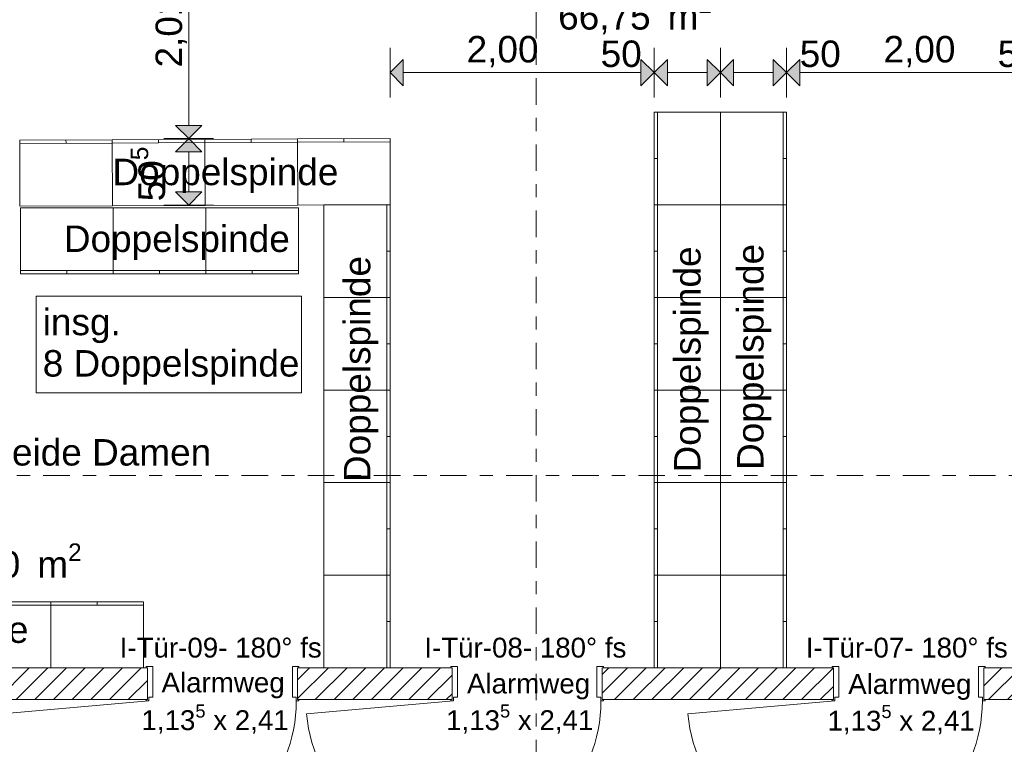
# Model space of a CAD drawing. Header units: metres. Extents: x -167 to 262, y -186 to 508.
# Tile 154 of 207: x 43.85 to 51.29, y 36.56 to 42.03. Entities that reach past the tile are written whole.
import ezdxf
from ezdxf.enums import TextEntityAlignment as Align

# ---------------------------------------------------------------- set-up
doc = ezdxf.new("R2010")
doc.units = ezdxf.units.M
doc.header["$MEASUREMENT"] = 0
doc.linetypes.add('Raster', pattern=[0.4, 0.2, -0.1, 0, -0.1])
for name, color, linetype in [('10 Wand innen tragend', 7, 'Continuous'), ('50 Sanitäreinrichtung', 7, 'Continuous'), ('60 Auffüllung', 7, 'Continuous'), ('80 Raum', 7, 'Continuous'), ('90 Achsraster', 7, 'Continuous'), ('94 Genehmigungsplanung Bemaßung', 7, 'Continuous')]:
    doc.layers.add(name, color=color, linetype=linetype)
doc.styles.add('ERSTELLTER_STIL_1', font='arial.ttf')
doc.styles.add('ERSTELLTER_STIL_2', font='arial.ttf')
doc.dimstyles.new('ERSTELLTER_STIL__1', dxfattribs={"dimtxt": 0.25, "dimasz": 0.19, "dimexe": 0.18, "dimexo": 0.1, "dimgap": 0, "dimtad": 1, "dimtih": 1, "dimtoh": 1, "dimzin": 0, "dimdsep": 46, "dimtxsty": 'ERSTELLTER_STIL_1', "dimblk": 'ARROWHEAD_6', "dimblk1": 'ARROWHEAD_6', "dimblk2": 'ARROWHEAD_6', "dimcen": 0.09, "dimclrd": 7, "dimclre": 7, "dimclrt": 7, "dimazin": 0, "dimtfac": 1, "dimtdec": 4, "dimtmove": 0, "dimatfit": 3, "dimfxl": 1, "dimtolj": 1, "dimtzin": 0, "dimarcsym": 0})
doc.dimstyles.new('ERSTELLTER_STIL__2', dxfattribs={"dimtxt": 0.25, "dimasz": 0.19, "dimexe": 0.18, "dimexo": 0.1, "dimgap": 0, "dimtad": 1, "dimzin": 0, "dimdsep": 46, "dimtxsty": 'ERSTELLTER_STIL_1', "dimblk": 'ARROWHEAD_6', "dimblk1": 'ARROWHEAD_6', "dimblk2": 'ARROWHEAD_6', "dimcen": 0.09, "dimclrd": 7, "dimclre": 7, "dimclrt": 7, "dimazin": 0, "dimtfac": 1, "dimtdec": 4, "dimtmove": 0, "dimatfit": 3, "dimfxl": 1, "dimtolj": 1, "dimtzin": 0, "dimarcsym": 0})
doc.dimstyles.new('ERSTELLTER_STIL__3', dxfattribs={"dimtxt": 0.2, "dimasz": 0.19, "dimexe": 0.18, "dimexo": 0.1, "dimgap": 0, "dimtad": 1, "dimtih": 1, "dimtoh": 1, "dimzin": 0, "dimdsep": 46, "dimtxsty": 'ERSTELLTER_STIL_1', "dimblk": 'ARROWHEAD_10', "dimblk1": 'ARROWHEAD_10', "dimblk2": 'ARROWHEAD_10', "dimcen": 0.09, "dimclrd": 8, "dimclre": 8, "dimclrt": 8, "dimazin": 0, "dimtfac": 1, "dimtdec": 4, "dimtmove": 0, "dimatfit": 3, "dimfxl": 1, "dimtolj": 1, "dimtzin": 0, "dimarcsym": 0})
doc.dimstyles.new('ERSTELLTER_STIL__4', dxfattribs={"dimtxt": 0.2, "dimasz": 0.19, "dimexe": 0.18, "dimexo": 0.1, "dimgap": 0, "dimtad": 1, "dimzin": 0, "dimdsep": 46, "dimtxsty": 'ERSTELLTER_STIL_1', "dimblk": 'ARROWHEAD_10', "dimblk1": 'ARROWHEAD_10', "dimblk2": 'ARROWHEAD_10', "dimcen": 0.09, "dimclrd": 8, "dimclre": 8, "dimclrt": 8, "dimazin": 0, "dimtfac": 1, "dimtdec": 4, "dimtmove": 2, "dimatfit": 3, "dimfxl": 1, "dimtolj": 1, "dimtzin": 0, "dimarcsym": 0})
doc.dimstyles.new('ERSTELLTER_STIL__5', dxfattribs={"dimtxt": 0.2, "dimasz": 0.19, "dimexe": 0.18, "dimexo": 0.1, "dimgap": 0, "dimtad": 1, "dimzin": 0, "dimdsep": 46, "dimtxsty": 'ERSTELLTER_STIL_1', "dimblk": 'ARROWHEAD_10', "dimblk1": 'ARROWHEAD_10', "dimblk2": 'ARROWHEAD_10', "dimcen": 0.09, "dimclrd": 8, "dimclre": 8, "dimclrt": 8, "dimazin": 0, "dimtfac": 1, "dimtdec": 4, "dimtmove": 0, "dimatfit": 3, "dimfxl": 1, "dimtolj": 1, "dimtzin": 0, "dimarcsym": 0})
pattern_1 = [(45, (27236.13209, 33357.27905), (-0.07071067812, 0.07071067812), [])]

# ---------------------------------------------------------------- blocks, each defined once
blk = doc.blocks.new('Umkleide Herren _0-05_7_1', base_point=(47.8523, 45.6228))
at = {"layer": '80 Raum', "color": 7, "lineweight": 18, "insert": (47.9173, 42.2176), "char_height": 0.2, "attachment_point": 1, "style": 'ERSTELLTER_STIL_1'}
blk.add_mtext('\\A1;{\\pql;\\pt0,0.2;\\fArial|b0|i0|c0|p0;\\W1.000000;66,75\\fArial|b0|i0|c0|p0;\\W1.000000;\\A1{\\H.66x;\\S^  ;}\\fArial|b0|i0|c0|p0;\\W1.000000; m\\fArial|b0|i0|c0|p0;\\W1.000000;\\A1{\\H.66x;\\S2^  ;}}', dxfattribs=at)
at = {"layer": '80 Raum', "color": 7, "lineweight": 18, "style": 'ERSTELLTER_STIL_1'}
for tag, p in [('DUMMY_850', (50.0513, 43.0519)), ('ROOM_NAME', (47.9173, 43.0062)), ('DUMMY_851', (48.4663, 42.659)), ('ROOM_NUMBER', (47.9173, 42.6133)), ('DUMMY_852', (47.9173, 42.2662))]:
    blk.add_attdef(tag, text='', height=0.2, dxfattribs=at).set_placement(p, align=Align.TOP_LEFT)
blk = doc.blocks.new('Umkleide Damen_0-08_8_1', base_point=(43.9391, 39.3321))
at = {"layer": '80 Raum', "color": 7, "lineweight": 18, "insert": (43.1514, 38.0759), "char_height": 0.2, "attachment_point": 1, "style": 'ERSTELLTER_STIL_1'}
blk.add_mtext('\\A1;{\\pql;\\pt0,0.2;\\fArial|b0|i0|c0|p0;\\W1.000000;12,90\\fArial|b0|i0|c0|p0;\\W1.000000;\\A1{\\H.66x;\\S^  ;}\\fArial|b0|i0|c0|p0;\\W1.000000; m\\fArial|b0|i0|c0|p0;\\W1.000000;\\A1{\\H.66x;\\S2^  ;}}', dxfattribs=at)
at = {"layer": '80 Raum', "color": 7, "lineweight": 18, "style": 'ERSTELLTER_STIL_1'}
for tag, p in [('ROOM_NAME', (43.1514, 38.8645)), ('DUMMY_850', (45.2551, 38.9102)), ('DUMMY_851', (43.7004, 38.5173)), ('ROOM_NUMBER', (43.1514, 38.4716)), ('DUMMY_852', (43.1514, 38.1245))]:
    blk.add_attdef(tag, text='', height=0.2, dxfattribs=at).set_placement(p, align=Align.TOP_LEFT)
blk = doc.blocks.new('Zargentür 1-Fl 27_3')
at = {"layer": '10 Wand innen tragend', "color": 7, "linetype": 'Continuous', "lineweight": 18}
for p, q in [((0.5575, -0.01), (1.6683, 0.0872)), ((-0.5575, -0.01), (-0.5775, -0.01)), ((-0.5775, -0.01), (-0.5775, -0.02)), ((-0.5775, -0.02), (-0.5675, -0.02)), ((-0.5675, -0.02), (-0.5675, -0.26)), ((-0.5575, -0.04), (-0.5575, -0.01)), ((-0.5275, -0.04), (-0.5575, -0.04)), ((-0.5275, -0.27), (-0.5275, -0.04)), ((0.5275, -0.27), (0.5275, -0.04)), ((0.5275, -0.04), (0.5575, -0.04)), ((0.5575, -0.04), (0.5575, -0.01)), ((0.5575, -0.01), (0.5775, -0.01)), ((0.5775, -0.02), (0.5675, -0.02)), ((0.5675, -0.02), (0.5675, -0.26)), ((0.5775, -0.01), (0.5775, -0.02)), ((-0.5675, -0.26), (-0.5775, -0.26)), ((-0.5775, -0.26), (-0.5775, -0.27)), ((-0.5775, -0.27), (-0.5275, -0.27)), ((0.5775, -0.27), (0.5275, -0.27)), ((0.5675, -0.26), (0.5775, -0.26)), ((0.5775, -0.26), (0.5775, -0.27))]:
    blk.add_line(p, q, dxfattribs=at)
at = {"layer": '10 Wand innen tragend', "color": 7, "linetype": 'Continuous', "lineweight": 13}
for p, q in [((-0.5675, -0.26), (-0.5675, -0.02)), ((-0.5675, -0.26), (-0.5675, -0.02)), ((0.5675, -0.26), (0.5675, -0.02)), ((0.5675, -0.26), (0.5675, -0.02))]:
    blk.add_line(p, q, dxfattribs=at)
blk.add_arc((0.5575, -0.01), 1.115, 5, 180, dxfattribs=at)
blk = doc.blocks.new('T Marker 27_10')
at = {"layer": '10 Wand innen tragend', "color": 7, "lineweight": 13, "char_height": 0.15, "attachment_point": 7, "rotation": 180, "style": 'ERSTELLTER_STIL_1'}
for s, insert in [('\\A1;{\\pql;\\pt0;\\fArial|b0|i0|c0|p0;\\W1.000000;1,13\\fArial|b0|i0|c0|p0;\\W1.000000;\\A1{\\H.66x;\\S5^  ;}\\fArial|b0|i0|c0|p0;\\W1.000000; x 2,41\\fArial|b0|i0|c0|p0;\\W1.000000;\\A1{\\H.66x;\\S^  ;}}', (0.6135, 0.2738)), ('\\A1;{\\pql;\\pt0;\\fArial|b0|i0|c0|p0;\\W1.000000;Alarmweg\\fArial|b0|i0|c0|p0;\\W1.000000;\\fArial|b0|i0|c0|p0;\\W1.000000;\\fArial|b0|i0|c0|p0;\\W1.000000;}', (0.4617, -0.0096)), ('\\A1;{\\pql;\\pt0;\\fArial|b0|i0|c0|p0;\\W1.000000;I-Tür-09- 180° fs\\fArial|b0|i0|c0|p0;\\W1.000000;\\fArial|b0|i0|c0|p0;\\W1.000000;\\fArial|b0|i0|c0|p0;\\W1.000000;}', (0.7782, -0.316))]:
    blk.add_mtext(s, dxfattribs=dict(at, insert=insert))
blk = doc.blocks.new('T Marker 27_15')
at = {"layer": '10 Wand innen tragend', "color": 7, "lineweight": 13, "char_height": 0.15, "attachment_point": 7, "rotation": 180, "style": 'ERSTELLTER_STIL_1'}
for s, insert in [('\\A1;{\\pql;\\pt0;\\fArial|b0|i0|c0|p0;\\W1.000000;1,13\\fArial|b0|i0|c0|p0;\\W1.000000;\\A1{\\H.66x;\\S5^  ;}\\fArial|b0|i0|c0|p0;\\W1.000000; x 2,41\\fArial|b0|i0|c0|p0;\\W1.000000;\\A1{\\H.66x;\\S^  ;}}', (0.6135, 0.2738)), ('\\A1;{\\pql;\\pt0;\\fArial|b0|i0|c0|p0;\\W1.000000;Alarmweg\\fArial|b0|i0|c0|p0;\\W1.000000;\\fArial|b0|i0|c0|p0;\\W1.000000;\\fArial|b0|i0|c0|p0;\\W1.000000;}', (0.4557, -0.0015)), ('\\A1;{\\pql;\\pt0;\\fArial|b0|i0|c0|p0;\\W1.000000;I-Tür-08- 180° fs\\fArial|b0|i0|c0|p0;\\W1.000000;\\fArial|b0|i0|c0|p0;\\W1.000000;\\fArial|b0|i0|c0|p0;\\W1.000000;}', (0.7782, -0.316))]:
    blk.add_mtext(s, dxfattribs=dict(at, insert=insert))
blk = doc.blocks.new('T Marker 27_16')
at = {"layer": '10 Wand innen tragend', "color": 7, "lineweight": 13, "char_height": 0.15, "attachment_point": 7, "rotation": 180, "style": 'ERSTELLTER_STIL_1'}
for s, insert in [('\\A1;{\\pql;\\pt0;\\fArial|b0|i0|c0|p0;\\W1.000000;1,13\\fArial|b0|i0|c0|p0;\\W1.000000;\\A1{\\H.66x;\\S5^  ;}\\fArial|b0|i0|c0|p0;\\W1.000000; x 2,41\\fArial|b0|i0|c0|p0;\\W1.000000;\\A1{\\H.66x;\\S^  ;}}', (0.6135, 0.2778)), ('\\A1;{\\pql;\\pt0;\\fArial|b0|i0|c0|p0;\\W1.000000;Alarmweg\\fArial|b0|i0|c0|p0;\\W1.000000;\\fArial|b0|i0|c0|p0;\\W1.000000;\\fArial|b0|i0|c0|p0;\\W1.000000;}', (0.4568, 0.0025)), ('\\A1;{\\pql;\\pt0;\\fArial|b0|i0|c0|p0;\\W1.000000;I-Tür-07- 180° fs\\fArial|b0|i0|c0|p0;\\W1.000000;\\fArial|b0|i0|c0|p0;\\W1.000000;\\fArial|b0|i0|c0|p0;\\W1.000000;}', (0.7782, -0.316))]:
    blk.add_mtext(s, dxfattribs=dict(at, insert=insert))
blk = doc.blocks.new('Büroschrank 27')
at = {"layer": '50 Sanitäreinrichtung', "color": 7, "linetype": 'Continuous', "lineweight": 13}
for p, q in [((0, 0.025), (0.7, 0.025)), ((0, 0), (0, 0.025)), ((0.35, 0), (0.35, 0.025))]:
    blk.add_line(p, q, dxfattribs=at)
at = {"layer": '50 Sanitäreinrichtung', "color": 7, "linetype": 'Continuous', "lineweight": 13, "flags": 128}
blk.add_lwpolyline([(0, 0), (0.7, 0), (0.7, 0.5), (0, 0.5)], close=True, dxfattribs=at)
blk = doc.blocks.new('Standard-Rastermarker_137')
at = {"layer": '90 Achsraster', "color": 14, "linetype": 'Raster', "lineweight": 18, "true_color": 0xa80000}
blk.add_line((1, 0), (24.7309, 0), dxfattribs=at)
at = {"layer": '90 Achsraster', "color": 14, "lineweight": 18, "true_color": 0xa80000, "style": 'ERSTELLTER_STIL_2'}
for tag, p in [('AC_MarkerText_1_0', (-0.5686, -0.0686)), ('AC_MarkerText_1_1', (25.8623, -0.0686))]:
    blk.add_attdef(tag, text='', height=0.3, rotation=90, dxfattribs=at).set_placement(p, align=Align.TOP_CENTER)
blk = doc.blocks.new('Standard-Rastermarker_139')
at = {"layer": '90 Achsraster', "color": 14, "linetype": 'Raster', "lineweight": 18, "true_color": 0xa80000}
blk.add_line((1, 0), (45.4427, 0), dxfattribs=at)
at = {"layer": '90 Achsraster', "color": 14, "lineweight": 18, "true_color": 0xa80000, "style": 'ERSTELLTER_STIL_2'}
for tag, p in [('AC_MarkerText_1_0', (-0.35, 0.15)), ('AC_MarkerText_1_1', (46.7927, 0.15))]:
    blk.add_attdef(tag, text='', height=0.3, dxfattribs=at).set_placement(p, align=Align.TOP_CENTER)
blk = doc.blocks.new('*D476', base_point=(27236.1321, 33357.279))
at = {"layer": '94 Genehmigungsplanung Bemaßung', "color": 7, "linetype": 'Continuous', "lineweight": 13}
for p, q in [((38.2411, 45.7456), (38.2411, 46.1206)), ((57.8425, 45.7456), (57.8425, 46.1206)), ((38.3411, 46.0331), (38.1411, 45.8331)), ((57.9425, 46.0331), (57.7425, 45.8331)), ((38.2411, 45.9331), (57.8425, 45.9331))]:
    blk.add_line(p, q, dxfattribs=at)
at = {"layer": '94 Genehmigungsplanung Bemaßung', "color": 7, "lineweight": 13, "char_height": 0.25, "attachment_point": 7, "style": 'ERSTELLTER_STIL_1'}
for s, insert in [('\\A1;{\\pql;\\fArial|b0|i0|c0|p0;\\W1.000000;19,60}', (47.4221, 45.9831)), ('\\A1;{\\pql;\\fArial|b0|i0|c0|p0;\\W1.000000;32}', (57.3611, 45.9831))]:
    blk.add_mtext(s, dxfattribs=dict(at, insert=insert))
blk = doc.blocks.new('ARROWHEAD_6')
at = {"color": 0, "linetype": 'Continuous', "lineweight": 0}
for p, q in [((-0.5, -0.5), (0.5, 0.5)), ((0, 0), (-1, 0))]:
    blk.add_line(p, q, dxfattribs=at)
blk = doc.blocks.new('*D485', base_point=(27236.1321, 33357.279))
at = {"layer": '94 Genehmigungsplanung Bemaßung', "color": 7, "linetype": 'Continuous', "lineweight": 13}
for p, q in [((60.8659, 36.9952), (61.0659, 36.7952)), ((61.1534, 36.8952), (60.7784, 36.8952)), ((60.9659, 34.8852), (60.9659, 36.8952)), ((60.8659, 34.9852), (61.0659, 34.7852)), ((61.1534, 34.8852), (60.7784, 34.8852))]:
    blk.add_line(p, q, dxfattribs=at)
at = {"layer": '94 Genehmigungsplanung Bemaßung', "color": 7, "lineweight": 13, "char_height": 0.25, "attachment_point": 7, "rotation": 90, "style": 'ERSTELLTER_STIL_1'}
for s, insert in [('\\A1;{\\pql;\\fArial|b0|i0|c0|p0;\\W1.000000;24}', (60.9159, 36.4138)), ('\\A1;{\\pql;\\fArial|b0|i0|c0|p0;\\W1.000000;2,01}', (60.9159, 35.3659))]:
    blk.add_mtext(s, dxfattribs=dict(at, insert=insert))
blk = doc.blocks.new('*D486', base_point=(27236.1321, 33357.279))
at = {"layer": '94 Genehmigungsplanung Bemaßung', "color": 7, "linetype": 'Continuous', "lineweight": 13}
for p, q in [((60.8659, 37.2352), (61.0659, 37.0352)), ((61.1534, 37.1352), (60.7784, 37.1352)), ((60.9659, 36.8952), (60.9659, 37.1352)), ((60.8659, 36.9952), (61.0659, 36.7952)), ((61.1534, 36.8952), (60.7784, 36.8952))]:
    blk.add_line(p, q, dxfattribs=at)
blk = doc.blocks.new('*D487', base_point=(27236.1321, 33357.279))
at = {"layer": '94 Genehmigungsplanung Bemaßung', "color": 7, "linetype": 'Continuous', "lineweight": 13}
for p, q in [((60.8659, 43.7797), (61.0659, 43.5797)), ((61.1534, 43.6797), (60.7784, 43.6797)), ((60.9659, 37.1352), (60.9659, 43.6797)), ((60.8659, 37.2352), (61.0659, 37.0352)), ((61.1534, 37.1352), (60.7784, 37.1352))]:
    blk.add_line(p, q, dxfattribs=at)
at = {"layer": '94 Genehmigungsplanung Bemaßung', "color": 7, "lineweight": 13, "char_height": 0.25, "attachment_point": 7, "rotation": 90, "style": 'ERSTELLTER_STIL_1'}
for s, insert in [('\\A1;{\\pql;\\fArial|b0|i0|c0|p0;\\W1.000000;32}', (60.9159, 43.1983)), ('\\A1;{\\pql;\\fArial|b0|i0|c0|p0;\\W1.000000;6,54\\fArial|b0|i0|c0|p0;\\W1.000000;\\A1{\\H.66x;\\S5^  ;}}', (60.9759, 39.8202))]:
    blk.add_mtext(s, dxfattribs=dict(at, insert=insert))
blk = doc.blocks.new('*D490', base_point=(27236.1321, 33357.279))
at = {"layer": '94 Genehmigungsplanung Bemaßung', "color": 7, "linetype": 'Continuous', "lineweight": 13}
for p, q in [((62.3525, 43.9997), (62.3525, 44.1497)), ((62.4525, 43.8997), (62.2525, 44.0997)), ((62.54, 43.9997), (62.165, 43.9997)), ((62.3525, 28.1797), (62.3525, 43.9997)), ((62.2525, 28.2797), (62.4525, 28.0797)), ((62.54, 28.1797), (62.165, 28.1797))]:
    blk.add_line(p, q, dxfattribs=at)
at = {"layer": '94 Genehmigungsplanung Bemaßung', "color": 7, "lineweight": 13, "insert": (62.3025, 35.6607), "char_height": 0.25, "attachment_point": 7, "rotation": 90, "style": 'ERSTELLTER_STIL_1'}
blk.add_mtext('\\A1;{\\pql;\\fArial|b0|i0|c0|p0;\\W1.000000;15,82}', dxfattribs=at)
blk = doc.blocks.new('*D518', base_point=(27236.1321, 33357.279))
at = {"layer": '94 Genehmigungsplanung Bemaßung', "linetype": 'Continuous', "lineweight": 18}
for points in [[(46.646, 41.6336), (46.746, 41.5336), (46.746, 41.7336)], [(48.6437, 41.6336), (48.5437, 41.7336), (48.5437, 41.5336)], [(48.6437, 41.6336), (48.7437, 41.5336), (48.7437, 41.7336)]]:
    blk.add_hatch(color=8, dxfattribs=at).paths.add_polyline_path(points)
at = {"layer": '94 Genehmigungsplanung Bemaßung', "color": 8, "linetype": 'Continuous', "lineweight": 18}
for p, q in [((46.646, 41.4461), (46.646, 41.8211)), ((48.6437, 41.4461), (48.6437, 41.8211)), ((46.646, 41.6336), (46.746, 41.7336)), ((46.746, 41.7336), (46.746, 41.5336)), ((48.5437, 41.5336), (48.5437, 41.7336)), ((48.6437, 41.6336), (48.5437, 41.7336)), ((46.646, 41.6336), (46.746, 41.5336)), ((46.746, 41.6336), (48.5437, 41.6336)), ((48.6437, 41.6336), (48.5437, 41.5336))]:
    blk.add_line(p, q, dxfattribs=at)
at = {"layer": '94 Genehmigungsplanung Bemaßung', "color": 8, "lineweight": 18, "char_height": 0.2, "attachment_point": 7, "style": 'ERSTELLTER_STIL_1'}
for s, insert in [('\\A1;{\\pql;\\fArial|b0|i0|c0|p0;\\W1.000000;2,00}', (47.2254, 41.6736)), ('\\A1;{\\pql;\\fArial|b0|i0|c0|p0;\\W1.000000;50}', (48.2386, 41.6736))]:
    blk.add_mtext(s, dxfattribs=dict(at, insert=insert))
blk = doc.blocks.new('ARROWHEAD_10')
at = {"linetype": 'Continuous', "lineweight": 0}
blk.add_hatch(color=0, dxfattribs=at).paths.add_polyline_path([(-0.525, 0.525), (0, 0), (-0.525, -0.525)])
at = {"color": 0, "linetype": 'Continuous', "lineweight": 0}
blk.add_line((0, 0), (-1, 0), dxfattribs=at)
blk = doc.blocks.new('*D520', base_point=(27236.1321, 33357.279))
at = {"layer": '94 Genehmigungsplanung Bemaßung', "linetype": 'Continuous', "lineweight": 18}
for points in [[(48.6437, 41.6336), (48.5437, 41.7336), (48.5437, 41.5336)], [(48.6437, 41.6336), (48.7437, 41.5336), (48.7437, 41.7336)], [(49.1437, 41.6336), (49.0437, 41.7336), (49.0437, 41.5336)], [(49.1437, 41.6336), (49.2437, 41.5336), (49.2437, 41.7336)]]:
    blk.add_hatch(color=8, dxfattribs=at).paths.add_polyline_path(points)
at = {"layer": '94 Genehmigungsplanung Bemaßung', "color": 8, "linetype": 'Continuous', "lineweight": 18}
for p, q in [((48.6437, 41.4461), (48.6437, 41.8211)), ((49.1437, 41.4461), (49.1437, 41.8211)), ((48.6437, 41.6336), (48.7437, 41.7336)), ((48.7437, 41.7336), (48.7437, 41.5336)), ((49.0437, 41.5336), (49.0437, 41.7336)), ((49.1437, 41.6336), (49.0437, 41.7336)), ((48.6437, 41.6336), (48.7437, 41.5336)), ((48.7437, 41.6336), (49.0437, 41.6336)), ((49.1437, 41.6336), (49.0437, 41.5336))]:
    blk.add_line(p, q, dxfattribs=at)
blk = doc.blocks.new('*D521', base_point=(27236.1321, 33357.279))
at = {"layer": '94 Genehmigungsplanung Bemaßung', "linetype": 'Continuous', "lineweight": 18}
for points in [[(49.1437, 41.6336), (49.0437, 41.7336), (49.0437, 41.5336)], [(49.1437, 41.6336), (49.2437, 41.5336), (49.2437, 41.7336)], [(49.6437, 41.6336), (49.5437, 41.7336), (49.5437, 41.5336)], [(49.6437, 41.6336), (49.7437, 41.5336), (49.7437, 41.7336)]]:
    blk.add_hatch(color=8, dxfattribs=at).paths.add_polyline_path(points)
at = {"layer": '94 Genehmigungsplanung Bemaßung', "color": 8, "linetype": 'Continuous', "lineweight": 18}
for p, q in [((49.1437, 41.4461), (49.1437, 41.8211)), ((49.6437, 41.4461), (49.6437, 41.8211)), ((49.1437, 41.6336), (49.2437, 41.7336)), ((49.2437, 41.7336), (49.2437, 41.5336)), ((49.5437, 41.5336), (49.5437, 41.7336)), ((49.6437, 41.6336), (49.5437, 41.7336)), ((49.1437, 41.6336), (49.2437, 41.5336)), ((49.2437, 41.6336), (49.5437, 41.6336)), ((49.6437, 41.6336), (49.5437, 41.5336))]:
    blk.add_line(p, q, dxfattribs=at)
blk = doc.blocks.new('*D522', base_point=(27236.1321, 33357.279))
at = {"layer": '94 Genehmigungsplanung Bemaßung', "linetype": 'Continuous', "lineweight": 18}
for points in [[(49.6437, 41.6336), (49.5437, 41.7336), (49.5437, 41.5336)], [(49.6437, 41.6336), (49.7437, 41.5336), (49.7437, 41.7336)], [(51.6455, 41.6336), (51.5455, 41.7336), (51.5455, 41.5336)], [(51.6455, 41.6336), (51.7455, 41.5336), (51.7455, 41.7336)]]:
    blk.add_hatch(color=8, dxfattribs=at).paths.add_polyline_path(points)
at = {"layer": '94 Genehmigungsplanung Bemaßung', "color": 8, "linetype": 'Continuous', "lineweight": 18}
for p, q in [((49.6437, 41.4461), (49.6437, 41.8211)), ((51.6455, 41.4461), (51.6455, 41.8211)), ((49.6437, 41.6336), (49.7437, 41.7336)), ((49.7437, 41.7336), (49.7437, 41.5336)), ((51.5455, 41.5336), (51.5455, 41.7336)), ((51.6455, 41.6336), (51.5455, 41.7336)), ((49.6437, 41.6336), (49.7437, 41.5336)), ((49.7437, 41.6336), (51.5455, 41.6336)), ((51.6455, 41.6336), (51.5455, 41.5336))]:
    blk.add_line(p, q, dxfattribs=at)
at = {"layer": '94 Genehmigungsplanung Bemaßung', "color": 8, "lineweight": 18, "char_height": 0.2, "attachment_point": 7, "style": 'ERSTELLTER_STIL_1'}
for s, insert in [('\\A1;{\\pql;\\fArial|b0|i0|c0|p0;\\W1.000000;50}', (49.7437, 41.6736)), ('\\A1;{\\pql;\\fArial|b0|i0|c0|p0;\\W1.000000;2,00}', (50.3777, 41.6736)), ('\\A1;{\\pql;\\fArial|b0|i0|c0|p0;\\W1.000000;50}', (51.2404, 41.6736))]:
    blk.add_mtext(s, dxfattribs=dict(at, insert=insert))
blk = doc.blocks.new('*D531', base_point=(27236.1321, 33357.279))
at = {"layer": '94 Genehmigungsplanung Bemaßung', "linetype": 'Continuous', "lineweight": 18}
for points in [[(45.1239, 41.1352), (45.2239, 41.2352), (45.0239, 41.2352)], [(45.1239, 41.1352), (45.0239, 41.0352), (45.2239, 41.0352)], [(45.1239, 40.6325), (45.2239, 40.7325), (45.0239, 40.7325)]]:
    blk.add_hatch(color=8, dxfattribs=at).paths.add_polyline_path(points)
at = {"layer": '94 Genehmigungsplanung Bemaßung', "color": 8, "linetype": 'Continuous', "lineweight": 18}
for p, q in [((45.3114, 41.1352), (44.9364, 41.1352)), ((45.1239, 41.1352), (45.0239, 41.0352)), ((45.1239, 41.1352), (45.2239, 41.0352)), ((45.2239, 41.0352), (45.0239, 41.0352)), ((45.1239, 40.7325), (45.1239, 41.0352)), ((45.0239, 40.7325), (45.2239, 40.7325)), ((45.1239, 40.6325), (45.0239, 40.7325)), ((45.1239, 40.6325), (45.2239, 40.7325)), ((45.3114, 40.6325), (44.9364, 40.6325))]:
    blk.add_line(p, q, dxfattribs=at)
at = {"layer": '94 Genehmigungsplanung Bemaßung', "color": 8, "lineweight": 18, "insert": (45.0023, 40.6611), "char_height": 0.2, "attachment_point": 7, "rotation": 90, "style": 'ERSTELLTER_STIL_1'}
blk.add_mtext('\\A1;{\\pql;\\fArial|b0|i0|c0|p0;\\W1.000000;50\\fArial|b0|i0|c0|p0;\\W1.000000;\\A1{\\H.66x;\\S5^  ;}}', dxfattribs=at)
blk = doc.blocks.new('*D532', base_point=(27236.1321, 33357.279))
at = {"layer": '94 Genehmigungsplanung Bemaßung', "linetype": 'Continuous', "lineweight": 18}
for points in [[(45.1239, 43.1497), (45.2239, 43.2497), (45.0239, 43.2497)], [(45.1239, 43.1497), (45.0239, 43.0497), (45.2239, 43.0497)], [(45.1239, 41.1352), (45.2239, 41.2352), (45.0239, 41.2352)], [(45.1239, 41.1352), (45.0239, 41.0352), (45.2239, 41.0352)]]:
    blk.add_hatch(color=8, dxfattribs=at).paths.add_polyline_path(points)
at = {"layer": '94 Genehmigungsplanung Bemaßung', "color": 8, "linetype": 'Continuous', "lineweight": 18}
for p, q in [((45.3114, 43.1497), (44.9364, 43.1497)), ((45.1239, 43.1497), (45.0239, 43.0497)), ((45.1239, 43.1497), (45.2239, 43.0497)), ((45.2239, 43.0497), (45.0239, 43.0497)), ((45.1239, 41.2352), (45.1239, 43.0497)), ((45.0239, 41.2352), (45.2239, 41.2352)), ((45.1239, 41.1352), (45.0239, 41.2352)), ((45.1239, 41.1352), (45.2239, 41.2352)), ((45.3114, 41.1352), (44.9364, 41.1352))]:
    blk.add_line(p, q, dxfattribs=at)
at = {"layer": '94 Genehmigungsplanung Bemaßung', "color": 8, "lineweight": 18, "char_height": 0.2, "attachment_point": 7, "rotation": 90, "style": 'ERSTELLTER_STIL_1'}
for s, insert in [('\\A1;{\\pql;\\fArial|b0|i0|c0|p0;\\W1.000000;50}', (45.0839, 42.7446)), ('\\A1;{\\pql;\\fArial|b0|i0|c0|p0;\\W1.000000;2,01\\fArial|b0|i0|c0|p0;\\W1.000000;\\A1{\\H.66x;\\S5^  ;}}', (45.1318, 41.6726))]:
    blk.add_mtext(s, dxfattribs=dict(at, insert=insert))

msp = doc.modelspace()

# ---------------------------------------------------------------- hatches: boundary and pattern name
at = {"layer": '10 Wand innen tragend', "linetype": 'Continuous', "lineweight": 13, "true_color": 0x000100}
h = msp.add_hatch(dxfattribs=at)
h.set_pattern_fill('MW_Hochlochziegel_0001', color=98, style=0, pattern_type=2)
h.set_pattern_definition(pattern_1)
h.paths.add_polyline_path([(38.2411, 37.1352), (38.2411, 36.8952), (44.8126, 36.8952), (44.8126, 37.1352)])
h = msp.add_hatch(dxfattribs=at)
h.set_pattern_fill('MW_Hochlochziegel_0001', color=98, style=0, pattern_type=2)
h.set_pattern_definition(pattern_1)
h.paths.add_polyline_path([(45.9476, 37.1352), (45.9476, 36.8952), (47.1161, 36.8952), (47.1161, 37.1352)])
h = msp.add_hatch(dxfattribs=at)
h.set_pattern_fill('MW_Hochlochziegel_0001', color=98, style=0, pattern_type=2)
h.set_pattern_definition(pattern_1)
h.paths.add_polyline_path([(48.2511, 37.1352), (48.2511, 36.8952), (49.9999, 36.8952), (49.9999, 37.1352)])
h = msp.add_hatch(dxfattribs=at)
h.set_pattern_fill('MW_Hochlochziegel_0001', color=98, style=0, pattern_type=2)
h.set_pattern_definition(pattern_1)
h.paths.add_polyline_path([(51.1349, 37.1352), (51.1349, 36.8952), (52.4472, 36.8952), (52.4472, 37.1352)])
at = {"layer": '60 Auffüllung', "linetype": 'Continuous', "lineweight": 18, "true_color": 0xefefef}
h = msp.add_hatch(dxfattribs=at)
h.set_pattern_fill('Erde_1_0001', style=0, pattern_type=2)
h.set_pattern_definition([(0, (27236.1321, 33357.27905), (0, 0.779422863), [0.04875, -0.40125]), (0, (27236.3571, 33357.66876), (0, 0.779422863), [0.04875, -0.40125]), (60, (27236.1321, 33357.27905), (-0.675, 0.389711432), [0.04875, -0.40125]), (60, (27236.5821, 33357.27905), (-0.675, 0.389711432), [0.04875, -0.40125]), (120, (27236.18084, 33357.27905), (0.675, 0.389711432), [0.04875, -0.40125]), (120, (27236.63084, 33357.27905), (0.675, 0.389711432), [0.04875, -0.40125]), (0, (27236.1321, 33357.35405), (0, 0.15), [0, -0.15, 0, -0.225]), (45, (27236.2071, 33357.35405), (-0.1060660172, 0.1060660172), [0, -0.1125, 0, -0.1875])])
h.paths.add_polyline_path([(2.3366, 24.8593), (2.3419, 13.496, 0.033836), (8.8613, 14.0911, 0.026308), (13.8582, 15.1616, -0.024635), (17.3411, 16.2775), (17.3411, 24.6258), (15.3411, 24.6258), (15.3411, 30.4887), (17.3411, 30.4887), (17.3411, 43.9997), (58.1625, 43.9997), (58.1625, 45.7494), (101.6632, 45.7486), (101.6702, 49.0078), (2.342, 49.0078)])
h.paths.add_polyline_path([(9.5982, 27.1903), (4.651, 27.1903), (4.651, 42.9257), (4.651, 43.8257), (9.5982, 43.8257), (9.5982, 42.9257)], flags=0)
h.paths.add_polyline_path([(14.4618, 25.704, -0.414214), (13.8618, 26.304, -0.414214), (14.4618, 26.904, -0.414214), (15.0618, 26.304, -0.414214)], flags=0)

# ---------------------------------------------------------------- linework, layer by layer
at = {"layer": '10 Wand innen tragend', "color": 7, "linetype": 'Continuous', "lineweight": 13}
for p, q in [((44.8126, 37.1352), (44.8126, 36.8952)), ((45.9476, 37.1352), (45.9476, 36.8952)), ((47.1161, 37.1352), (47.1161, 36.8952)), ((48.2511, 37.1352), (48.2511, 36.8952)), ((49.9999, 37.1352), (49.9999, 36.8952)), ((51.1349, 37.1352), (51.1349, 36.8952))]:
    msp.add_line(p, q, dxfattribs=at)
at = {"layer": '10 Wand innen tragend', "color": 7, "linetype": 'Continuous', "lineweight": 13, "flags": 128}
for points in [[(44.8126, 37.1352), (38.2411, 37.1352)], [(47.1161, 37.1352), (45.9476, 37.1352)], [(49.9999, 37.1352), (48.2511, 37.1352)], [(52.4472, 37.1352), (51.1349, 37.1352)], [(38.2411, 36.8952), (44.8126, 36.8952)], [(45.9476, 36.8952), (47.1161, 36.8952)], [(48.2511, 36.8952), (49.9999, 36.8952)], [(51.1349, 36.8952), (52.4472, 36.8952)]]:
    msp.add_lwpolyline(points, dxfattribs=at)
at = {"layer": '50 Sanitäreinrichtung', "color": 7, "linetype": 'Continuous', "lineweight": 18, "flags": 128}
msp.add_lwpolyline([(43.9702, 39.2145), (45.9764, 39.2145), (45.9764, 39.9453), (43.9702, 39.9453), (43.9702, 39.2145)], close=True, dxfattribs=at)

# ---------------------------------------------------------------- block references
at = {"layer": '10 Wand innen tragend', "color": 7, "lineweight": 13, "rotation": 180}
for name, p in [('T Marker 27_10', (45.3801, 36.8952)), ('T Marker 27_15', (47.6836, 36.8952)), ('T Marker 27_16', (50.5674, 36.8952))]:
    msp.add_blockref(name, p, dxfattribs=at)
at = {"layer": '10 Wand innen tragend', "color": 7, "linetype": 'Continuous', "lineweight": 18, "rotation": 180}
for p in [(45.3801, 36.8752), (47.6836, 36.8752), (50.5674, 36.8752)]:
    msp.add_blockref('Zargentür 1-Fl 27_3', p, dxfattribs=at)
at = {"layer": '50 Sanitäreinrichtung', "color": 7, "linetype": 'Continuous', "lineweight": 18, "rotation": 270}
for p in [(48.6437, 41.3352), (48.6437, 40.6352), (48.6437, 39.9352), (48.6437, 39.2352), (48.6437, 38.5352), (48.6437, 37.8352)]:
    msp.add_blockref('Büroschrank 27', p, dxfattribs=at)
at = {"layer": '50 Sanitäreinrichtung', "color": 7, "linetype": 'Continuous', "lineweight": 18, "xscale": -1}
for p, rotation in [((49.6437, 41.3352), 90), ((43.8461, 41.1239), 180.2307615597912), ((44.5461, 41.1267), 180.2307615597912), ((45.2461, 41.1295), 180.2307615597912), ((45.946, 41.1324), 180.2307615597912), ((46.646, 40.6352), 90), ((49.6437, 40.6352), 90), ((46.646, 39.9352), 90), ((49.6437, 39.9352), 90), ((46.646, 39.2352), 90), ((49.6437, 39.2352), 90), ((46.646, 38.5352), 90), ((49.6437, 38.5352), 90), ((46.646, 37.8352), 90), ((49.6437, 37.8352), 90), ((43.3826, 37.6352), 180), ((44.0826, 37.6352), 180)]:
    msp.add_blockref('Büroschrank 27', p, dxfattribs=dict(at, rotation=rotation))
at = {"layer": '50 Sanitäreinrichtung', "color": 7, "linetype": 'Continuous', "lineweight": 18}
for p in [(43.8529, 40.1124), (44.5529, 40.1124), (45.2529, 40.1124)]:
    msp.add_blockref('Büroschrank 27', p, dxfattribs=at)
at = {"layer": '80 Raum', "color": 7, "linetype": 'Continuous', "lineweight": 18}
for name, p, values in [('Umkleide Herren _0-05_7_1', (47.8523, 45.6228), {'ROOM_NAME': 'Umkleide Herren ', 'ROOM_NUMBER': '0-05'}), ('Umkleide Damen_0-08_8_1', (43.9391, 39.3321), {'ROOM_NAME': 'Umkleide Damen', 'ROOM_NUMBER': '0-08'})]:
    msp.add_blockref(name, p, dxfattribs=at).add_auto_attribs(values)
at = {"layer": '90 Achsraster', "color": 7, "linetype": 'Continuous', "lineweight": 18, "rotation": 270}
msp.add_blockref('Standard-Rastermarker_137', (47.7511, 47.5916), dxfattribs=at)
at = {"layer": '90 Achsraster', "color": 7, "linetype": 'Continuous', "lineweight": 18}
msp.add_blockref('Standard-Rastermarker_139', (13.5244, 38.5897), dxfattribs=at)

# ---------------------------------------------------------------- texts
at = {"layer": '50 Sanitäreinrichtung', "color": 8, "linetype": 'Continuous', "lineweight": 18, "char_height": 0.2, "attachment_point": 1, "style": 'ERSTELLTER_STIL_1'}
for insert in [(44.4698, 40.9833), (44.1024, 40.4785), (42.1265, 37.5241)]:
    msp.add_mtext('\\A1;{\\pql;\\fArial|b0|i0|c0|p0;\\W1.000000; Doppelspinde}', dxfattribs=dict(at, insert=insert))
at = {"layer": '50 Sanitäreinrichtung', "color": 8, "linetype": 'Continuous', "lineweight": 18, "char_height": 0.2, "attachment_point": 1, "rotation": 90, "style": 'ERSTELLTER_STIL_1'}
for insert in [(48.794, 38.6119), (49.2701, 38.6311), (46.2972, 38.5395)]:
    msp.add_mtext('\\A1;{\\pql;\\fArial|b0|i0|c0|p0;\\W1.000000;Doppelspinde}', dxfattribs=dict(at, insert=insert))
at = {"layer": '50 Sanitäreinrichtung', "color": 7, "linetype": 'Continuous', "lineweight": 13, "insert": (44.0202, 39.8496), "char_height": 0.2, "attachment_point": 1, "line_spacing_factor": 0.938098, "style": 'ERSTELLTER_STIL_1'}
msp.add_mtext('\\A1;{\\pql;\\fArial|b0|i0|c0|p0;\\W1.000000;insg.\\P\\pql;\\fArial|b0|i0|c0|p0;\\W1.000000;8\\fArial|b0|i0|c0|p0;\\W1.000000; Doppelspinde}', dxfattribs=at)

# ---------------------------------------------------------------- dimensions: what is measured, and where the dimension line sits
at = {"layer": '94 Genehmigungsplanung Bemaßung', "color": 7, "linetype": 'Continuous', "lineweight": 13}
dim = msp.add_linear_dim(base=(57.8425, 45.9331), p1=(38.2411, 36.0897), p2=(57.8425, 43.6597), dimstyle='ERSTELLTER_STIL__1', dxfattribs=at)
dim.commit()
dim.dimension.update_dxf_attribs({"geometry": '*D476', "text_midpoint": (47.8409, 46.1081), "dimtype": 160})
for base, p1, p2, picture, middle in [((62.3525, 43.9997), (58.1625, 28.1797), (47.9546, 43.9997), '*D490', (62.1775, 36.0795)), ((60.9659, 43.6797), (48.0368, 37.1352), (57.5039, 43.6797), '*D487', (60.7909, 40.4804)), ((60.9659, 37.1352), (48.0368, 36.8952), (48.0368, 37.1352), '*D486', (60.7909, 36.6041)), ((60.9659, 36.8952), (51.5102, 34.8852), (48.0368, 36.8952), '*D485', (60.7909, 35.6895))]:
    dim = msp.add_linear_dim(base=base, p1=p1, p2=p2, angle=90, dimstyle='ERSTELLTER_STIL__2', dxfattribs=at)
    dim.commit()
    dim.dimension.update_dxf_attribs({"geometry": picture, "text_midpoint": middle, "dimtype": 160, "text_rotation": 90})
at = {"layer": '94 Genehmigungsplanung Bemaßung', "color": 8, "linetype": 'Continuous', "lineweight": 18}
for base, p1, p2, dimstyle, picture, middle in [((45.1239, 43.1497), (46.646, 41.1352), (47.3465, 43.1497), 'ERSTELLTER_STIL__5', '*D532', (44.9839, 42.2008)), ((45.1239, 41.1352), (46.6679, 40.6325), (46.646, 41.1352), 'ERSTELLTER_STIL__4', '*D531', (44.8898, 41.0825))]:
    dim = msp.add_linear_dim(base=base, p1=p1, p2=p2, angle=90, dimstyle=dimstyle, dxfattribs=at)
    dim.commit()
    dim.dimension.update_dxf_attribs({"geometry": picture, "text_midpoint": middle, "dimtype": 160, "text_rotation": 90})
for base, p1, p2, picture, middle in [((48.6437, 41.6336), (46.646, 40.6352), (48.6437, 41.3352), '*D518', (47.4843, 41.7736)), ((51.6455, 41.6336), (49.6437, 41.3352), (51.6455, 41.3352), '*D522', (50.6366, 41.7736)), ((49.1437, 41.6336), (48.6437, 41.3352), (49.1437, 41.3352), '*D520', (48.3908, 41.7736)), ((49.6437, 41.6336), (49.1437, 41.3352), (49.6437, 41.3352), '*D521', (49.8959, 41.7736))]:
    dim = msp.add_linear_dim(base=base, p1=p1, p2=p2, dimstyle='ERSTELLTER_STIL__3', dxfattribs=at)
    dim.commit()
    dim.dimension.update_dxf_attribs({"geometry": picture, "text_midpoint": middle, "dimtype": 160})

doc.saveas('drawing.dxf')
